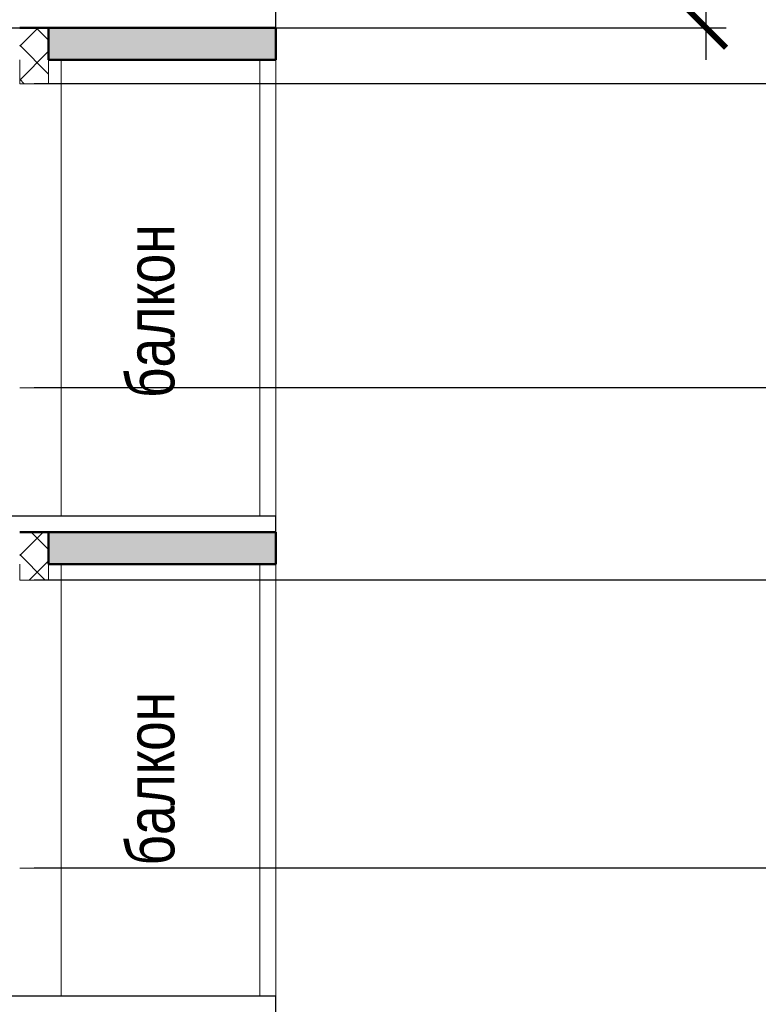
# Model space of a CAD drawing. Header units: millimetres. Extents: x 247266 to 730847, y -636031 to 10052.
# Tile 31 of 256: x 544063 to 548678, y -440541 to -434391. Entities that reach past the tile are written whole.
import ezdxf

# ---------------------------------------------------------------- set-up
doc = ezdxf.new("R2010")
doc.units = ezdxf.units.MM
for name, color, linetype, lineweight in [('Standard', 7, 'Continuous', 25), ('Навесной фасад', 7, 'Continuous', 25), ('Общий01', 7, 'Continuous', 13), ('Размерная линия_ общее', 7, 'Continuous', 25), ('Стена_ бетон не несущ.', 7, 'Continuous', 35), ('Текст_ общее', 7, 'Continuous', 25)]:
    doc.layers.add(name, color=color, linetype=linetype, lineweight=lineweight)
doc.layers.add('РАЗМЕРЫ', color=7, linetype='Continuous')
doc.styles.add('Century Gothic', font='GOTHIC.TTF')
doc.styles.add('GOST-2.304_Type-B', font='GOST_Common.ttf')
doc.dimstyles.new('СПДС', dxfattribs={"dimscale": 100, "dimtxt": 2.5, "dimasz": 2.5, "dimexe": 1.25, "dimexo": 0, "dimtad": 1, "dimdec": 0, "dimtxsty": 'GOST-2.304_Type-B', "dimblk": 'ARCHTICK', "dimcen": 2.5, "dimdle": 2, "dimadec": 0, "dimazin": 2, "dimtfac": 0.75, "dimtdec": 0, "dimtmove": 1, "dimatfit": 3, "dimfxl": 1, "dimtolj": 1, "dimarcsym": 1})
pattern_1 = [(45, (615978.7, -278424.58), (-106.06602, 106.06602), []), (135, (615978.7, -278424.58), (-106.06602, -106.06602), [])]

# ---------------------------------------------------------------- blocks, each defined once
blk = doc.blocks.new('COMPLEX_ELEVATIONDIM_0')
at = {"layer": 'Размерная линия_ общее', "color": 7, "linetype": 'Continuous', "lineweight": 25, "transparency": 33554687}
for p, q in [((-66335.2, -156366.8), (-71824.6, -156366.8)), ((-66335.2, -158266.8), (-71824.6, -158266.8)), ((-66335.2, -159466.8), (-71824.6, -159466.8)), ((-66335.2, -161266.8), (-71824.6, -161266.8))]:
    blk.add_line(p, q, dxfattribs=at)
blk = doc.blocks.new('_ArchTick')
at = {"color": 0, "linetype": 'ByBlock', "const_width": 0.15}
blk.add_lwpolyline([(-0.5, -0.5), (0.5, 0.5)], dxfattribs=at)
blk = doc.blocks.new('*D1615')
at = {"layer": 'DEFPOINTS', "color": 0, "ltscale": 100}
for p in [(542799.6, -431491.4), (548350.9, -431491.4), (542928, -434441.4)]:
    blk.add_point(p, dxfattribs=at)
at = {"layer": 'РАЗМЕРЫ', "color": 0, "lineweight": -2}
for p, q in [((548350.9, -434641.4), (548350.9, -431291.4)), ((542799.6, -431491.4), (548475.9, -431491.4)), ((542928, -434441.4), (548475.9, -434441.4))]:
    blk.add_line(p, q, dxfattribs=at)
at = {"layer": 'РАЗМЕРЫ', "color": 0, "lineweight": -2, "ltscale": 100, "xscale": 250, "yscale": 250, "zscale": 250}
for p, rotation in [((548350.9, -431491.4), 90), ((548350.9, -434441.4), 270)]:
    blk.add_blockref('_ArchTick', p, dxfattribs=dict(at, rotation=rotation))
at = {"layer": 'РАЗМЕРЫ', "color": 0, "lineweight": 0, "ltscale": 100, "insert": (548163.3, -432966.4), "char_height": 250, "attachment_point": 5, "rotation": 90, "style": 'GOST-2.304_Type-B'}
blk.add_mtext('\\A1;2950', dxfattribs=at)

msp = doc.modelspace()

# ---------------------------------------------------------------- hatches: boundary and pattern name
at = {"layer": 'Навесной фасад', "linetype": 'Continuous', "lineweight": 18, "transparency": 33554687}
h = msp.add_hatch(dxfattribs=at)
h.set_pattern_fill('__________6', color=256, scale=100, style=0, pattern_type=2)
h.set_pattern_definition(pattern_1)
h.paths.add_polyline_path([(544063.16, -434441.38), (544063.16, -434791.38), (544243.16, -434791.38), (544243.16, -434441.38)], flags=0)
h = msp.add_hatch(dxfattribs=at)
h.set_pattern_fill('__________6', color=256, scale=100, style=0, pattern_type=2)
h.set_pattern_definition(pattern_1)
h.paths.add_polyline_path([(544063.16, -437591.38), (544063.16, -437891.38), (544243.16, -437891.38), (544243.16, -437591.38)], flags=0)
h = msp.add_hatch(dxfattribs=at)
h.set_pattern_fill('__________6', color=256, scale=100, style=0, pattern_type=2)
h.set_pattern_definition(pattern_1)
h.paths.add_polyline_path([(544243.16, -437891.38), (544243.16, -437591.38), (544063.16, -437591.38), (544063.16, -437791.38), (544063.16, -437791.38), (544063.16, -437891.38)], flags=0)
at = {"layer": 'Общий01', "linetype": 'Continuous', "lineweight": 50, "transparency": 33554687}
for points in [[(544243.16, -434641.38), (545663.16, -434641.38), (545663.16, -434441.38), (544243.16, -434441.38)], [(544243.16, -437791.38), (545663.16, -437791.38), (545663.16, -437591.38), (544243.16, -437591.38)]]:
    msp.add_hatch(color=256, dxfattribs=at).paths.add_polyline_path(points)

# ---------------------------------------------------------------- linework, layer by layer
at = {"layer": 'Standard', "linetype": 'Continuous', "lineweight": 13, "transparency": 33554687}
for p, q in [((544323.16, -434791.38), (544323.16, -436691.38)), ((544243.16, -436691.38), (544063.16, -436691.38)), ((544303.16, -436691.38), (544243.16, -436691.38)), ((544303.16, -436691.38), (544323.16, -436691.38)), ((544323.16, -436691.38), (544323.16, -437491.38)), ((544323.16, -437791.38), (544323.16, -440491.38)), ((544323.16, -439691.38), (544063.16, -439691.38))]:
    msp.add_line(p, q, dxfattribs=at)
at = {"layer": 'Standard', "linetype": 'Continuous', "lineweight": 25, "transparency": 33554687}
for p, q in [((545663.16, -437491.38), (538993.16, -437491.38)), ((545663.16, -440491.38), (538993.16, -440491.38))]:
    msp.add_line(p, q, dxfattribs=at)
at = {"layer": 'Навесной фасад', "linetype": 'Continuous', "lineweight": 13, "transparency": 33554687}
for p, q in [((544063.16, -434641.38), (544063.16, -434791.38)), ((544243.16, -434791.38), (544243.16, -434641.38)), ((544323.16, -434791.38), (544323.16, -434641.38)), ((544063.16, -434791.38), (544243.16, -434791.38)), ((544243.16, -434791.38), (544303.16, -434791.38)), ((544303.16, -434791.38), (544323.16, -434791.38)), ((544063.16, -437791.38), (544063.16, -437891.38)), ((544243.16, -437891.38), (544243.16, -437791.38)), ((544323.16, -437891.38), (544323.16, -437791.38)), ((544063.16, -437891.38), (544243.16, -437891.38)), ((544243.16, -437891.38), (544303.16, -437891.38)), ((544303.16, -437891.38), (544323.16, -437891.38))]:
    msp.add_line(p, q, dxfattribs=at)
at = {"layer": 'Общий01', "linetype": 'Continuous', "lineweight": 25, "transparency": 33554687}
for p, q in [((545663.16, -434641.38), (545663.16, -434341.38)), ((545663.16, -437791.38), (545663.16, -437491.38)), ((545663.16, -440791.38), (545663.16, -440491.38))]:
    msp.add_line(p, q, dxfattribs=at)
at = {"layer": 'Общий01', "linetype": 'Continuous', "lineweight": 50, "transparency": 33554687}
for p, q in [((544063.16, -434441.38), (544243.16, -434441.38)), ((545663.16, -434441.38), (544243.16, -434441.38)), ((544243.16, -434641.38), (544243.16, -434441.38)), ((545663.16, -434641.38), (545663.16, -434441.38)), ((545663.16, -434641.38), (545663.16, -434441.38)), ((545663.16, -434641.38), (545663.16, -434441.38)), ((545663.16, -434641.38), (544243.16, -434641.38)), ((545663.16, -434641.38), (544323.16, -434641.38)), ((544063.16, -437591.38), (544243.16, -437591.38)), ((545663.16, -437591.38), (544243.16, -437591.38)), ((544243.16, -437791.38), (544243.16, -437591.38)), ((545663.16, -437791.38), (545663.16, -437591.38)), ((545663.16, -437791.38), (545663.16, -437591.38)), ((545663.16, -437791.38), (545663.16, -437591.38)), ((545663.16, -437791.38), (544243.16, -437791.38)), ((545663.16, -437791.38), (544323.16, -437791.38))]:
    msp.add_line(p, q, dxfattribs=at)
at = {"layer": 'Стена_ бетон не несущ.', "linetype": 'Continuous', "lineweight": 13, "transparency": 33554687}
for p, q in [((545563.16, -437491.38), (545563.16, -434641.38)), ((545663.16, -437491.38), (545663.16, -434641.38)), ((545563.16, -440491.38), (545563.16, -437791.38)), ((545663.16, -440491.38), (545663.16, -437791.38)), ((545663.16, -449591.38), (545663.16, -437791.38))]:
    msp.add_line(p, q, dxfattribs=at)

# ---------------------------------------------------------------- block references
at = {"layer": 'Размерная линия_ общее', "linetype": 'Continuous', "lineweight": 25, "transparency": 33554687}
msp.add_blockref('COMPLEX_ELEVATIONDIM_0', (615978.7, -278424.58), dxfattribs=at)

# ---------------------------------------------------------------- texts
at = {"layer": 'Текст_ общее', "linetype": 'Continuous', "lineweight": 25, "transparency": 33554687, "char_height": 300, "width": 1400, "attachment_point": 7, "rotation": 90, "style": 'Century Gothic'}
for insert in [(545033.78, -436754.54), (545033.78, -439674.54)]:
    msp.add_mtext('\\W0.83;балкон', dxfattribs=dict(at, insert=insert))

# ---------------------------------------------------------------- dimensions: what is measured, and where the dimension line sits
at = {"layer": 'РАЗМЕРЫ', "lineweight": 0}
dim = msp.add_linear_dim(base=(548350.88, -431491.38), p1=(542928, -434441.38), p2=(542799.55, -431491.38), angle=90, dimstyle='СПДС', dxfattribs=at)
dim.commit()
dim.dimension.update_dxf_attribs({"geometry": '*D1615', "text_midpoint": (548163.26, -432966.38)})

doc.saveas('drawing.dxf')
